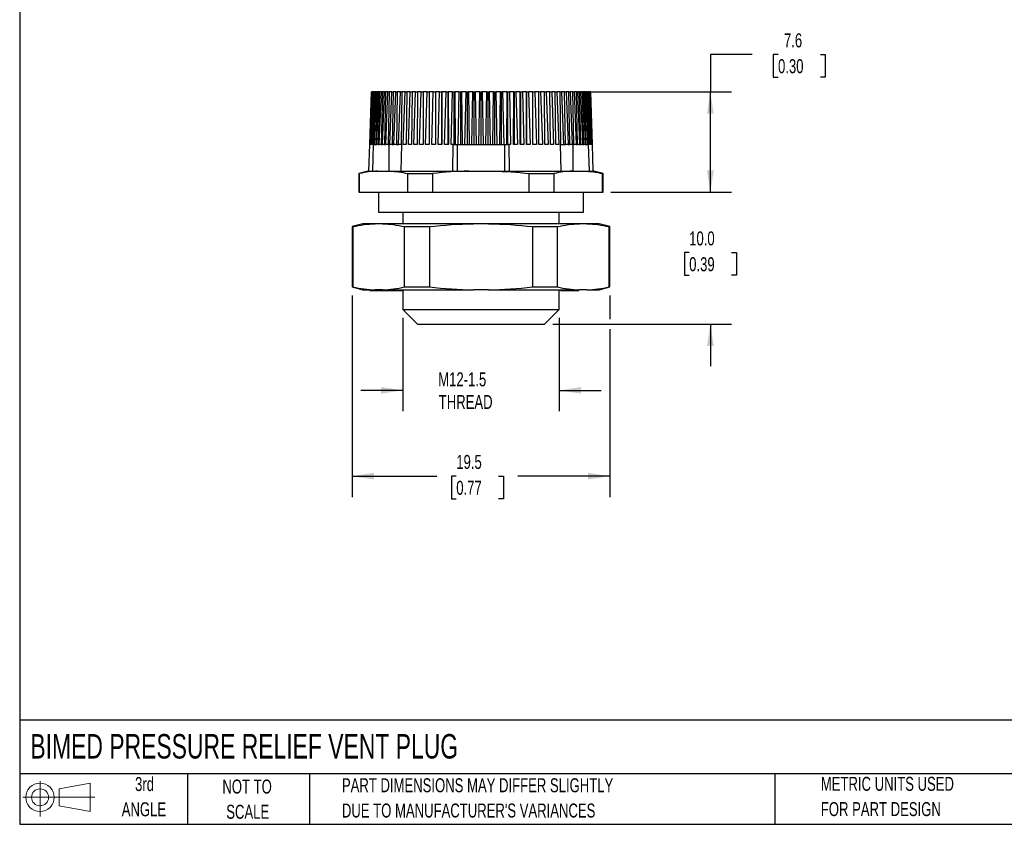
# Model space of a CAD drawing. Header units: millimetres. Extents: x 3 to 137, y 3 to 105.
# Tile 1 of 4: x 3 to 78, y 3 to 64. Entities that reach past the tile are written whole.
import ezdxf

# ---------------------------------------------------------------- set-up
doc = ezdxf.new("R2010")
doc.units = ezdxf.units.MM
doc.header["$LTSCALE"] = 0.5
doc.layers.add('DIMENSIONS', color=140, linetype='Continuous', lineweight=25)
doc.layers.add('TEXT', color=140, linetype='Continuous', lineweight=25)
doc.layers.add('SLD-DEFPOINTS', color=7, linetype='Continuous')
doc.styles.add('SLDTEXTSTYLE0', font='TXT', dxfattribs={"width": 0.7})
doc.dimstyles.new('SLDDIMSTYLE0', dxfattribs={"dimtxt": 1.079004, "dimasz": 1.651, "dimexe": 0, "dimexo": 0.0625, "dimgap": 0.269751, "dimtad": 0, "dimtih": 1, "dimtoh": 1, "dimrnd": 1e-09, "dimzin": 4, "dimdsep": 46, "dimtxsty": 'SLDTEXTSTYLE0', "dimsah": 1, "dimcen": 0.09, "dimadec": 0, "dimazin": 1, "dimtfac": 1, "dimtmove": 0, "dimatfit": 0, "dimfxl": 0, "dimfrac": 2, "dimtolj": 1, "dimtzin": 12, "dimarcsym": 0})
doc.dimstyles.new('SLDDIMSTYLE1', dxfattribs={"dimtxt": 1.079004, "dimasz": 1.651, "dimexe": 0, "dimexo": 0.0625, "dimgap": 0.269751, "dimtad": 0, "dimtih": 1, "dimtoh": 1, "dimrnd": 1e-09, "dimzin": 12, "dimdsep": 46, "dimtxsty": 'SLDTEXTSTYLE0', "dimsah": 1, "dimcen": 0.09, "dimadec": 0, "dimazin": 3, "dimtfac": 1, "dimtofl": 0, "dimtmove": 0, "dimatfit": 3, "dimfxl": 0, "dimfrac": 2, "dimtolj": 1, "dimtzin": 12, "dimarcsym": 0})
doc.dimstyles.new('SLDDIMSTYLE2', dxfattribs={"dimtxt": 1.079004, "dimasz": 1.651, "dimexe": 0, "dimexo": 0.0625, "dimgap": 0.269751, "dimtad": 0, "dimtih": 1, "dimtoh": 1, "dimrnd": 1e-09, "dimzin": 12, "dimdsep": 46, "dimtxsty": 'SLDTEXTSTYLE0', "dimsah": 1, "dimcen": 0.09, "dimadec": 0, "dimazin": 3, "dimtfac": 1, "dimtmove": 0, "dimatfit": 0, "dimfxl": 0, "dimfrac": 2, "dimtolj": 1, "dimtzin": 12, "dimarcsym": 0})

# ---------------------------------------------------------------- blocks, each defined once
blk = doc.blocks.new('Block11')
at = {"color": 7, "linetype": 'Continuous', "lineweight": 18}
for p, q in [((1.294, 2.655), (1.294, 0)), ((2.74, 2.084), (5.088, 2.516)), ((5.088, 2.516), (5.088, 0.366)), ((2.74, 0.798), (2.74, 2.084)), ((0, 1.441), (5.437, 1.441)), ((2.74, 0.798), (5.088, 0.366))]:
    blk.add_line(p, q, dxfattribs=at)
for radius in [1.075, 0.643]:
    blk.add_circle((1.294, 1.441), radius, dxfattribs=at)
blk = doc.blocks.new('Block12')
at = {"layer": 'SLD-DEFPOINTS'}
blk.add_blockref('Block11', (0, 0), dxfattribs=at)
blk = doc.blocks.new('_D')
at = {"layer": 'DIMENSIONS'}
for p, q in [((55.441, 51.023), (55.441, 54.198)), ((47.903, 51.023), (57.029, 51.023)), ((53.838, 46.45), (53.476, 46.45)), ((53.476, 46.45), (53.476, 44.735)), ((57.044, 46.45), (57.407, 46.45)), ((57.407, 46.45), (57.407, 44.735)), ((53.476, 44.735), (53.838, 44.735)), ((57.407, 44.735), (57.044, 44.735)), ((43.518, 41.023), (57.029, 41.023)), ((55.441, 41.023), (55.441, 37.848))]:
    blk.add_line(p, q, dxfattribs=at)
for points in [[(55.441, 51.023), (55.695, 52.674), (55.187, 52.674)], [(55.441, 41.023), (55.187, 39.372), (55.695, 39.372)]]:
    blk.add_solid(points, dxfattribs=at)
at = {"layer": 'DIMENSIONS', "char_height": 1.0583, "attachment_point": 1, "style": 'SLDTEXTSTYLE0'}
for s, insert in [('10.0', (53.838, 48.055)), ('0.39', (53.838, 46.099))]:
    blk.add_mtext(s, dxfattribs=dict(at, insert=insert))
blk = doc.blocks.new('_D_1')
at = {"layer": 'DIMENSIONS'}
for p, q in [((58.616, 61.44), (55.441, 61.44)), ((55.441, 61.44), (55.441, 58.623)), ((60.562, 61.44), (60.2, 61.44)), ((60.2, 61.44), (60.2, 59.725)), ((63.768, 61.44), (64.131, 61.44)), ((64.131, 61.44), (64.131, 59.725)), ((60.2, 59.725), (60.562, 59.725)), ((64.131, 59.725), (63.768, 59.725)), ((45.374, 58.623), (57.029, 58.623)), ((55.441, 51.023), (55.441, 58.623)), ((47.903, 51.023), (57.029, 51.023))]:
    blk.add_line(p, q, dxfattribs=at)
for points in [[(55.441, 58.623), (55.187, 56.972), (55.695, 56.972)], [(55.441, 51.023), (55.695, 52.674), (55.187, 52.674)]]:
    blk.add_solid(points, dxfattribs=at)
at = {"layer": 'DIMENSIONS', "char_height": 1.0583, "attachment_point": 1, "style": 'SLDTEXTSTYLE0'}
for s, insert in [('7.6', (61.011, 63.046)), ('0.30', (60.562, 61.089))]:
    blk.add_mtext(s, dxfattribs=dict(at, insert=insert))
blk = doc.blocks.new('_D_2')
at = {"layer": 'DIMENSIONS'}
for p, q in [((32.158, 41.513), (32.158, 34.436)), ((44.008, 41.513), (44.008, 34.436)), ((32.158, 36.023), (28.983, 36.023)), ((44.008, 36.023), (47.183, 36.023))]:
    blk.add_line(p, q, dxfattribs=at)
for points in [[(32.158, 36.023), (30.507, 36.277), (30.507, 35.769)], [(44.008, 36.023), (45.659, 35.769), (45.659, 36.277)]]:
    blk.add_solid(points, dxfattribs=at)
at = {"layer": 'DIMENSIONS', "char_height": 1.0583, "attachment_point": 1, "style": 'SLDTEXTSTYLE0'}
for s, insert in [('M12-1.5', (34.849, 37.387)), ('THREAD', (34.888, 35.672))]:
    blk.add_mtext(s, dxfattribs=dict(at, insert=insert))
blk = doc.blocks.new('_D_3')
at = {"layer": 'DIMENSIONS'}
for p, q in [((28.333, 43.214), (28.333, 27.941)), ((47.833, 43.214), (47.833, 41.404)), ((47.833, 40.642), (47.833, 27.941)), ((28.333, 29.528), (34.751, 29.528)), ((36.213, 29.528), (35.851, 29.528)), ((35.851, 29.528), (35.851, 27.813)), ((39.419, 29.528), (39.782, 29.528)), ((39.782, 29.528), (39.782, 27.813)), ((47.833, 29.528), (40.882, 29.528)), ((35.851, 27.813), (36.213, 27.813)), ((39.782, 27.813), (39.419, 27.813))]:
    blk.add_line(p, q, dxfattribs=at)
for points in [[(28.333, 29.528), (29.984, 29.274), (29.984, 29.782)], [(47.833, 29.528), (46.182, 29.782), (46.182, 29.274)]]:
    blk.add_solid(points, dxfattribs=at)
at = {"layer": 'DIMENSIONS', "char_height": 1.0583, "attachment_point": 1, "style": 'SLDTEXTSTYLE0'}
for s, insert in [('19.5', (36.213, 31.134)), ('0.77', (36.213, 29.178))]:
    blk.add_mtext(s, dxfattribs=dict(at, insert=insert))

msp = doc.modelspace()

# ---------------------------------------------------------------- linework, layer by layer
for p, q in [((29.793, 58.623), (29.654, 54.623)), ((29.661, 54.623), (29.804, 58.623)), ((29.815, 58.623), (29.681, 54.623)), ((29.701, 54.623), (29.847, 58.623)), ((29.869, 58.623), (29.74, 54.623)), ((29.774, 54.623), (29.923, 58.623)), ((29.804, 58.623), (29.793, 58.623)), ((29.804, 58.623), (29.815, 58.623)), ((29.847, 58.623), (29.815, 58.623)), ((29.956, 58.623), (29.832, 54.623)), ((29.847, 58.623), (29.869, 58.623)), ((29.923, 58.623), (29.869, 58.623)), ((29.88, 54.623), (30.032, 58.623)), ((29.923, 58.623), (29.956, 58.623)), ((30.032, 58.623), (29.956, 58.623)), ((30.075, 58.623), (29.957, 54.623)), ((30.019, 54.623), (30.172, 58.623)), ((30.032, 58.623), (30.075, 58.623)), ((30.172, 58.623), (30.075, 58.623)), ((30.225, 58.623), (30.115, 54.623)), ((30.172, 58.623), (30.225, 58.623)), ((30.189, 54.623), (30.343, 58.623)), ((30.343, 58.623), (30.225, 58.623)), ((30.407, 58.623), (30.303, 54.623)), ((30.343, 58.623), (30.407, 58.623)), ((30.39, 54.623), (30.545, 58.623)), ((30.545, 58.623), (30.407, 58.623)), ((30.619, 58.623), (30.522, 54.623)), ((30.545, 58.623), (30.619, 58.623)), ((30.776, 58.623), (30.619, 58.623)), ((30.622, 54.623), (30.776, 58.623)), ((30.86, 58.623), (30.771, 54.623)), ((30.776, 58.623), (30.86, 58.623)), ((31.037, 58.623), (30.86, 58.623)), ((30.883, 54.623), (31.037, 58.623)), ((31.037, 58.623), (31.13, 58.623)), ((31.13, 58.623), (31.049, 54.623)), ((31.325, 58.623), (31.13, 58.623)), ((31.173, 54.623), (31.325, 58.623)), ((31.325, 58.623), (31.427, 58.623)), ((31.427, 58.623), (31.355, 54.623)), ((31.64, 58.623), (31.427, 58.623)), ((31.49, 54.623), (31.64, 58.623)), ((31.64, 58.623), (31.751, 58.623)), ((31.751, 58.623), (31.687, 54.623)), ((31.98, 58.623), (31.751, 58.623)), ((31.833, 54.623), (31.98, 58.623)), ((31.98, 58.623), (32.099, 58.623)), ((32.099, 58.623), (32.045, 54.623)), ((32.345, 58.623), (32.099, 58.623)), ((32.2, 54.623), (32.345, 58.623)), ((32.345, 58.623), (32.471, 58.623)), ((32.471, 58.623), (32.426, 54.623)), ((32.732, 58.623), (32.471, 58.623)), ((32.591, 54.623), (32.732, 58.623)), ((32.732, 58.623), (32.866, 58.623)), ((32.866, 58.623), (32.83, 54.623)), ((33.14, 58.623), (32.866, 58.623)), ((33.003, 54.623), (33.14, 58.623)), ((33.14, 58.623), (33.281, 58.623)), ((33.281, 58.623), (33.254, 54.623)), ((33.567, 58.623), (33.281, 58.623)), ((33.436, 54.623), (33.567, 58.623)), ((33.567, 58.623), (33.714, 58.623)), ((33.714, 58.623), (33.697, 54.623)), ((34.013, 58.623), (33.714, 58.623)), ((33.887, 54.623), (34.013, 58.623)), ((34.013, 58.623), (34.165, 58.623)), ((34.165, 58.623), (34.158, 54.623)), ((34.474, 58.623), (34.165, 58.623)), ((34.354, 54.623), (34.474, 58.623)), ((34.474, 58.623), (34.629, 58.623)), ((34.629, 58.623), (34.629, 54.623)), ((34.629, 58.623), (34.632, 58.623)), ((34.632, 58.623), (34.634, 54.623)), ((34.95, 58.623), (34.632, 58.623)), ((34.836, 54.623), (34.95, 58.623)), ((34.95, 58.623), (35.096, 58.623)), ((35.096, 58.623), (35.096, 54.623)), ((35.096, 58.623), (35.112, 58.623)), ((35.112, 58.623), (35.124, 54.623)), ((35.438, 58.623), (35.112, 58.623)), ((35.331, 54.623), (35.438, 58.623)), ((35.438, 58.623), (35.576, 58.623)), ((35.576, 58.623), (35.576, 54.623)), ((35.576, 58.623), (35.604, 58.623)), ((35.604, 58.623), (35.626, 54.623)), ((35.937, 58.623), (35.604, 58.623)), ((35.837, 54.623), (35.937, 58.623)), ((35.937, 58.623), (36.065, 58.623)), ((36.065, 54.623), (36.065, 58.623)), ((36.065, 58.623), (36.106, 58.623)), ((36.106, 58.623), (36.137, 54.623)), ((36.444, 58.623), (36.106, 58.623)), ((36.351, 54.623), (36.444, 58.623)), ((36.444, 58.623), (36.563, 58.623)), ((36.563, 54.623), (36.563, 58.623)), ((36.563, 58.623), (36.615, 58.623)), ((36.615, 58.623), (36.656, 54.623)), ((36.958, 58.623), (36.615, 58.623)), ((36.873, 54.623), (36.958, 58.623)), ((36.958, 58.623), (37.066, 58.623)), ((37.066, 54.623), (37.066, 58.623)), ((37.066, 58.623), (37.13, 58.623)), ((37.13, 58.623), (37.18, 54.623)), ((37.476, 58.623), (37.13, 58.623)), ((37.399, 54.623), (37.476, 58.623)), ((37.476, 58.623), (37.573, 58.623)), ((37.573, 54.623), (37.573, 58.623)), ((37.573, 58.623), (37.649, 58.623)), ((37.649, 58.623), (37.708, 54.623)), ((37.996, 58.623), (37.649, 58.623)), ((37.928, 54.623), (37.996, 58.623)), ((37.996, 58.623), (38.083, 58.623)), ((38.083, 58.623), (38.083, 54.623)), ((38.083, 58.623), (38.17, 58.623)), ((38.17, 58.623), (38.238, 54.623)), ((38.517, 58.623), (38.17, 58.623)), ((38.457, 54.623), (38.517, 58.623)), ((38.517, 58.623), (38.592, 58.623)), ((38.592, 58.623), (38.592, 54.623)), ((38.592, 58.623), (38.69, 58.623)), ((38.69, 58.623), (38.767, 54.623)), ((39.036, 58.623), (38.69, 58.623)), ((38.986, 54.623), (39.036, 58.623)), ((39.036, 58.623), (39.1, 58.623)), ((39.1, 58.623), (39.1, 54.623)), ((39.1, 58.623), (39.208, 58.623)), ((39.208, 58.623), (39.293, 54.623)), ((39.551, 58.623), (39.208, 58.623)), ((39.51, 54.623), (39.551, 58.623)), ((39.551, 58.623), (39.603, 58.623)), ((39.603, 58.623), (39.603, 54.623)), ((39.603, 58.623), (39.722, 58.623)), ((39.722, 58.623), (39.814, 54.623)), ((40.06, 58.623), (39.722, 58.623)), ((40.029, 54.623), (40.06, 58.623)), ((40.06, 58.623), (40.1, 58.623)), ((40.1, 58.623), (40.1, 54.623)), ((40.1, 58.623), (40.229, 58.623)), ((40.229, 58.623), (40.329, 54.623)), ((40.562, 58.623), (40.229, 58.623)), ((40.54, 54.623), (40.562, 58.623)), ((40.562, 58.623), (40.59, 58.623)), ((40.59, 58.623), (40.59, 54.623)), ((40.59, 58.623), (40.727, 58.623)), ((40.727, 58.623), (40.835, 54.623)), ((41.054, 58.623), (40.727, 58.623)), ((41.042, 54.623), (41.054, 58.623)), ((41.054, 58.623), (41.069, 58.623)), ((41.069, 58.623), (41.069, 54.623)), ((41.069, 58.623), (41.216, 58.623)), ((41.216, 58.623), (41.33, 54.623)), ((41.534, 58.623), (41.216, 58.623)), ((41.531, 54.623), (41.534, 58.623)), ((41.534, 58.623), (41.537, 58.623)), ((41.537, 58.623), (41.537, 54.623)), ((41.537, 58.623), (41.691, 58.623)), ((41.691, 58.623), (41.812, 54.623)), ((42, 58.623), (41.691, 58.623)), ((42.008, 54.623), (42, 58.623)), ((42, 58.623), (42.153, 58.623)), ((42.153, 58.623), (42.279, 54.623)), ((42.451, 58.623), (42.153, 58.623)), ((42.468, 54.623), (42.451, 58.623)), ((42.451, 58.623), (42.598, 58.623)), ((42.598, 58.623), (42.73, 54.623)), ((42.885, 58.623), (42.598, 58.623)), ((42.912, 54.623), (42.885, 58.623)), ((42.885, 58.623), (43.026, 58.623)), ((43.026, 58.623), (43.163, 54.623)), ((43.3, 58.623), (43.026, 58.623)), ((43.336, 54.623), (43.3, 58.623)), ((43.3, 58.623), (43.434, 58.623)), ((43.434, 58.623), (43.575, 54.623)), ((43.694, 58.623), (43.434, 58.623)), ((43.74, 54.623), (43.694, 58.623)), ((43.694, 58.623), (43.821, 58.623)), ((43.821, 58.623), (43.966, 54.623)), ((44.066, 58.623), (43.821, 58.623)), ((44.121, 54.623), (44.066, 58.623)), ((44.066, 58.623), (44.186, 58.623)), ((44.186, 58.623), (44.333, 54.623)), ((44.415, 58.623), (44.186, 58.623)), ((44.479, 54.623), (44.415, 58.623)), ((44.415, 58.623), (44.526, 58.623)), ((44.526, 58.623), (44.676, 54.623)), ((44.739, 58.623), (44.526, 58.623)), ((44.811, 54.623), (44.739, 58.623)), ((44.739, 58.623), (44.841, 58.623)), ((44.841, 58.623), (44.993, 54.623)), ((45.036, 58.623), (44.841, 58.623)), ((45.116, 54.623), (45.036, 58.623)), ((45.036, 58.623), (45.129, 58.623)), ((45.129, 58.623), (45.283, 54.623)), ((45.306, 58.623), (45.129, 58.623)), ((45.394, 54.623), (45.306, 58.623)), ((45.306, 58.623), (45.389, 58.623)), ((45.389, 58.623), (45.544, 54.623)), ((45.547, 58.623), (45.389, 58.623)), ((45.643, 54.623), (45.547, 58.623)), ((45.547, 58.623), (45.621, 58.623)), ((45.621, 58.623), (45.775, 54.623)), ((45.759, 58.623), (45.621, 58.623)), ((45.863, 54.623), (45.759, 58.623)), ((45.759, 58.623), (45.823, 58.623)), ((45.823, 58.623), (45.977, 54.623)), ((45.94, 58.623), (45.823, 58.623)), ((46.051, 54.623), (45.94, 58.623)), ((45.94, 58.623), (45.994, 58.623)), ((45.994, 58.623), (46.147, 54.623)), ((46.091, 58.623), (45.994, 58.623)), ((46.208, 54.623), (46.091, 58.623)), ((46.091, 58.623), (46.134, 58.623)), ((46.134, 58.623), (46.285, 54.623)), ((46.21, 58.623), (46.134, 58.623)), ((46.333, 54.623), (46.21, 58.623)), ((46.21, 58.623), (46.242, 58.623)), ((46.242, 58.623), (46.391, 54.623)), ((46.297, 58.623), (46.242, 58.623)), ((46.426, 54.623), (46.297, 58.623)), ((46.297, 58.623), (46.318, 58.623)), ((46.318, 58.623), (46.465, 54.623)), ((46.351, 58.623), (46.318, 58.623)), ((46.485, 54.623), (46.351, 58.623)), ((46.351, 58.623), (46.362, 58.623)), ((46.362, 58.623), (46.505, 54.623)), ((46.373, 58.623), (46.362, 58.623)), ((46.512, 54.623), (46.373, 58.623)), ((29.653, 54.623), (29.583, 52.623)), ((29.654, 54.623), (29.653, 54.623)), ((29.681, 54.623), (29.661, 54.623)), ((29.74, 54.623), (29.701, 54.623)), ((29.832, 54.623), (29.774, 54.623)), ((29.957, 54.623), (29.88, 54.623)), ((29.893, 52.623), (29.96, 54.623)), ((29.96, 54.623), (30.019, 54.623)), ((30.019, 54.623), (30.115, 54.623)), ((30.115, 54.623), (30.189, 54.623)), ((30.303, 54.623), (30.189, 54.623)), ((30.303, 54.623), (30.39, 54.623)), ((30.522, 54.623), (30.39, 54.623)), ((30.522, 54.623), (30.622, 54.623)), ((30.771, 54.623), (30.622, 54.623)), ((30.771, 54.623), (30.883, 54.623)), ((31.049, 54.623), (30.883, 54.623)), ((31.049, 54.623), (31.173, 54.623)), ((31.098, 54.623), (31.098, 52.623)), ((31.355, 54.623), (31.173, 54.623)), ((31.355, 54.623), (31.49, 54.623)), ((31.687, 54.623), (31.49, 54.623)), ((31.687, 54.623), (31.833, 54.623)), ((32.045, 54.623), (31.833, 54.623)), ((32.068, 54.623), (32.018, 52.623)), ((32.045, 54.623), (32.068, 54.623)), ((32.426, 54.623), (32.2, 54.623)), ((32.83, 54.623), (32.591, 54.623)), ((33.254, 54.623), (33.003, 54.623)), ((33.697, 54.623), (33.436, 54.623)), ((34.158, 54.623), (33.887, 54.623)), ((34.634, 54.623), (34.354, 54.623)), ((35.124, 54.623), (34.836, 54.623)), ((35.626, 54.623), (35.331, 54.623)), ((35.975, 54.623), (35.837, 54.623)), ((35.958, 52.623), (35.975, 54.623)), ((35.975, 54.623), (36.049, 54.623)), ((36.049, 54.623), (36.065, 54.623)), ((36.065, 54.623), (36.137, 54.623)), ((36.137, 54.623), (36.351, 54.623)), ((36.271, 54.623), (36.271, 52.623)), ((36.351, 54.623), (36.563, 54.623)), ((36.563, 54.623), (36.656, 54.623)), ((36.656, 54.623), (36.873, 54.623)), ((36.873, 54.623), (37.066, 54.623)), ((37.066, 54.623), (37.18, 54.623)), ((37.18, 54.623), (37.399, 54.623)), ((37.399, 54.623), (37.573, 54.623)), ((37.573, 54.623), (37.708, 54.623)), ((37.708, 54.623), (37.928, 54.623)), ((37.928, 54.623), (38.083, 54.623)), ((38.083, 54.623), (38.238, 54.623)), ((38.238, 54.623), (38.457, 54.623)), ((38.457, 54.623), (38.592, 54.623)), ((38.592, 54.623), (38.767, 54.623)), ((38.767, 54.623), (38.986, 54.623)), ((38.986, 54.623), (39.1, 54.623)), ((39.1, 54.623), (39.293, 54.623)), ((39.293, 54.623), (39.51, 54.623)), ((39.51, 54.623), (39.603, 54.623)), ((39.603, 54.623), (39.814, 54.623)), ((39.814, 54.623), (40.029, 54.623)), ((39.895, 52.623), (39.895, 54.623)), ((40.1, 54.623), (40.029, 54.623)), ((40.1, 54.623), (40.117, 54.623)), ((40.117, 54.623), (40.19, 54.623)), ((40.19, 54.623), (40.208, 52.623)), ((40.329, 54.623), (40.19, 54.623)), ((40.835, 54.623), (40.54, 54.623)), ((41.33, 54.623), (41.042, 54.623)), ((41.812, 54.623), (41.531, 54.623)), ((42.279, 54.623), (42.008, 54.623)), ((42.73, 54.623), (42.468, 54.623)), ((43.163, 54.623), (42.912, 54.623)), ((43.575, 54.623), (43.336, 54.623)), ((43.966, 54.623), (43.74, 54.623)), ((44.098, 54.623), (44.121, 54.623)), ((44.148, 52.623), (44.098, 54.623)), ((44.121, 54.623), (44.333, 54.623)), ((44.333, 54.623), (44.479, 54.623)), ((44.676, 54.623), (44.479, 54.623)), ((44.676, 54.623), (44.811, 54.623)), ((44.993, 54.623), (44.811, 54.623)), ((44.993, 54.623), (45.116, 54.623)), ((45.068, 52.623), (45.068, 54.623)), ((45.283, 54.623), (45.116, 54.623)), ((45.283, 54.623), (45.394, 54.623)), ((45.544, 54.623), (45.394, 54.623)), ((45.544, 54.623), (45.643, 54.623)), ((45.775, 54.623), (45.643, 54.623)), ((45.775, 54.623), (45.863, 54.623)), ((45.977, 54.623), (45.863, 54.623)), ((45.977, 54.623), (46.051, 54.623)), ((46.051, 54.623), (46.147, 54.623)), ((46.147, 54.623), (46.206, 54.623)), ((46.206, 54.623), (46.273, 52.623)), ((46.285, 54.623), (46.208, 54.623)), ((46.391, 54.623), (46.333, 54.623)), ((46.465, 54.623), (46.426, 54.623)), ((46.505, 54.623), (46.485, 54.623)), ((46.513, 54.623), (46.512, 54.623)), ((46.583, 52.623), (46.513, 54.623)), ((29.533, 52.623), (28.833, 52.435)), ((28.833, 52.435), (28.833, 51.023)), ((28.833, 52.435), (28.897, 52.435)), ((28.897, 51.023), (28.897, 52.435)), ((29.533, 52.623), (30.26, 52.623)), ((30.26, 52.623), (31.183, 52.623)), ((31.183, 52.623), (37.16, 52.623)), ((32.546, 51.023), (32.546, 52.435)), ((32.546, 52.435), (34.434, 52.435)), ((34.434, 51.023), (34.434, 52.435)), ((37.16, 52.623), (39.006, 52.623)), ((39.006, 52.623), (44.982, 52.623)), ((41.732, 51.023), (41.732, 52.435)), ((41.732, 52.435), (43.62, 52.435)), ((43.62, 51.023), (43.62, 52.435)), ((44.982, 52.623), (45.906, 52.623)), ((45.906, 52.623), (46.633, 52.623)), ((47.333, 52.435), (46.633, 52.623)), ((47.268, 51.023), (47.268, 52.435)), ((47.268, 52.435), (47.333, 52.435)), ((47.333, 51.023), (47.333, 52.435)), ((28.833, 51.023), (28.897, 51.023)), ((28.897, 51.023), (32.546, 51.023)), ((30.333, 51.023), (30.333, 49.523)), ((32.546, 51.023), (34.434, 51.023)), ((34.434, 51.023), (41.732, 51.023)), ((41.732, 51.023), (43.62, 51.023)), ((43.62, 51.023), (47.268, 51.023)), ((45.833, 49.523), (45.833, 51.023)), ((47.268, 51.023), (47.333, 51.023)), ((30.333, 49.523), (38.083, 49.523)), ((32.158, 49.523), (32.158, 48.635)), ((38.083, 49.523), (45.833, 49.523)), ((44.008, 48.635), (44.008, 49.523)), ((29.133, 48.635), (28.333, 48.42)), ((30.067, 48.635), (29.133, 48.635)), ((30.627, 48.635), (30.067, 48.635)), ((37.523, 48.635), (30.627, 48.635)), ((38.642, 48.635), (37.523, 48.635)), ((45.539, 48.635), (38.642, 48.635)), ((46.098, 48.635), (45.539, 48.635)), ((47.033, 48.635), (46.098, 48.635)), ((47.833, 48.42), (47.033, 48.635)), ((28.333, 48.42), (28.333, 43.849)), ((28.333, 48.42), (28.393, 48.42)), ((28.393, 48.42), (28.393, 43.849)), ((32.301, 43.849), (32.301, 48.42)), ((32.301, 48.42), (34.175, 48.42)), ((34.175, 48.42), (34.175, 43.849)), ((41.991, 48.42), (41.991, 43.849)), ((41.991, 48.42), (43.865, 48.42)), ((43.865, 43.849), (43.865, 48.42)), ((47.773, 43.849), (47.773, 48.42)), ((47.773, 48.42), (47.833, 48.42)), ((47.833, 43.849), (47.833, 48.42)), ((28.333, 43.849), (29.133, 43.635)), ((28.333, 43.849), (28.393, 43.849)), ((29.133, 43.635), (30.067, 43.635)), ((29.661, 43.635), (29.661, 43.585)), ((29.661, 43.585), (29.837, 43.585)), ((29.837, 43.635), (29.837, 43.585)), ((29.837, 43.585), (29.854, 43.585)), ((29.854, 43.635), (29.854, 43.585)), ((29.854, 43.585), (30.132, 43.585)), ((30.627, 43.635), (30.067, 43.635)), ((30.143, 43.635), (30.143, 43.585)), ((30.627, 43.635), (37.523, 43.635)), ((31.172, 43.635), (31.172, 43.585)), ((31.179, 43.585), (31.179, 43.635)), ((31.189, 43.585), (31.217, 43.585)), ((31.217, 43.635), (31.217, 43.585)), ((31.217, 43.585), (31.249, 43.585)), ((31.249, 43.635), (31.249, 43.585)), ((31.249, 43.585), (31.368, 43.585)), ((31.368, 43.585), (31.368, 43.635)), ((31.368, 43.585), (31.419, 43.585)), ((31.419, 43.635), (31.419, 43.585)), ((31.419, 43.585), (31.595, 43.585)), ((31.595, 43.635), (31.595, 43.585)), ((31.595, 43.585), (31.691, 43.585)), ((31.691, 43.635), (31.691, 43.585)), ((31.691, 43.585), (31.934, 43.585)), ((31.934, 43.635), (31.934, 43.585)), ((31.934, 43.585), (32.029, 43.585)), ((32.029, 43.585), (32.029, 43.635)), ((32.029, 43.585), (32.094, 43.585)), ((32.094, 43.635), (32.094, 43.585)), ((32.094, 43.585), (32.158, 43.585)), ((32.158, 43.635), (32.158, 42.148)), ((32.301, 43.849), (34.175, 43.849)), ((38.642, 43.635), (37.523, 43.635)), ((38.642, 43.635), (45.539, 43.635)), ((41.991, 43.849), (43.865, 43.849)), ((44.008, 42.148), (44.008, 43.635)), ((44.103, 43.635), (44.103, 43.585)), ((44.103, 43.585), (44.743, 43.585)), ((44.743, 43.635), (44.743, 43.585)), ((44.743, 43.585), (44.898, 43.585)), ((44.898, 43.635), (44.898, 43.585)), ((45.44, 43.635), (45.44, 43.585)), ((45.44, 43.585), (45.499, 43.585)), ((45.499, 43.635), (45.499, 43.585)), ((46.098, 43.635), (45.539, 43.635)), ((46.098, 43.635), (47.033, 43.635)), ((47.033, 43.635), (47.833, 43.849)), ((47.773, 43.849), (47.833, 43.849)), ((32.158, 42.148), (33.283, 41.023)), ((32.158, 42.148), (38.083, 42.148)), ((38.083, 42.148), (44.008, 42.148)), ((42.883, 41.023), (44.008, 42.148)), ((33.283, 41.023), (38.083, 41.023)), ((38.083, 41.023), (42.883, 41.023))]:
    msp.add_line(p, q)
for points in [[(30.26, 52.623), (29.805, 52.597), (29.35, 52.531), (28.897, 52.435)], [(31.183, 52.623), (31.639, 52.597), (32.093, 52.531), (32.546, 52.435)], [(37.16, 52.623), (36.249, 52.597), (35.34, 52.531), (34.434, 52.435)], [(39.006, 52.623), (39.917, 52.597), (40.825, 52.531), (41.732, 52.435)], [(44.982, 52.623), (44.527, 52.597), (44.073, 52.531), (43.62, 52.435)], [(45.906, 52.623), (46.361, 52.597), (46.815, 52.531), (47.268, 52.435)], [(28.393, 48.42), (28.95, 48.54), (29.508, 48.616), (30.067, 48.635)], [(30.627, 48.635), (31.187, 48.616), (31.745, 48.54), (32.301, 48.42)], [(34.175, 48.42), (35.288, 48.54), (36.404, 48.616), (37.523, 48.635)], [(38.642, 48.635), (39.762, 48.616), (40.878, 48.54), (41.991, 48.42)], [(43.865, 48.42), (44.421, 48.54), (44.979, 48.616), (45.539, 48.635)], [(46.098, 48.635), (46.658, 48.616), (47.216, 48.54), (47.773, 48.42)], [(28.393, 43.849), (28.95, 43.729), (29.508, 43.653), (30.067, 43.635)], [(30.627, 43.635), (31.187, 43.653), (31.745, 43.729), (32.301, 43.849)], [(34.175, 43.849), (35.288, 43.729), (36.404, 43.653), (37.523, 43.635)], [(38.642, 43.635), (39.762, 43.653), (40.878, 43.729), (41.991, 43.849)], [(43.865, 43.849), (44.421, 43.729), (44.979, 43.653), (45.539, 43.635)], [(46.098, 43.635), (46.658, 43.653), (47.216, 43.729), (47.773, 43.849)]]:
    msp.add_open_spline(points, degree=3)
for points, knots in [([(30.143, 43.585), (30.305, 43.585), (30.467, 43.585), (30.629, 43.585), (30.765, 43.585), (30.884, 43.585), (30.986, 43.585), (31.048, 43.585), (31.11, 43.585), (31.172, 43.585)], [-1.611538, -1.611538, -1.611538, -1.611538, -0.424388, -0.424388, -0.424388, 0.575612, 0.575612, 0.575612, 1.187151, 1.187151, 1.187151, 1.187151]), ([(44.898, 43.585), (44.991, 43.585), (45.086, 43.585), (45.283, 43.585), (45.368, 43.585), (45.44, 43.585)], [-2, -2, -2, -2, -1, -1, 0, 0, 0, 0])]:
    msp.add_open_spline(points, degree=3, knots=knots)
at = {"layer": 'TEXT'}
for p, q in [((3.175, 104.775), (3.175, 3.175)), ((136.525, 11.063), (3.175, 11.063)), ((136.525, 6.985), (3.175, 6.985)), ((15.875, 6.985), (15.875, 3.175)), ((25.106, 6.985), (25.106, 3.175)), ((60.323, 6.985), (60.323, 3.175)), ((3.175, 3.175), (136.525, 3.175))]:
    msp.add_line(p, q, dxfattribs=at)

# ---------------------------------------------------------------- block references
at = {"layer": 'SLD-DEFPOINTS'}
msp.add_blockref('Block12', (3.419, 3.777), dxfattribs=at)

# ---------------------------------------------------------------- texts
at = {"layer": 'TEXT', "style": 'SLDTEXTSTYLE0'}
for s, insert, char_height, attachment_point in [('BIMED PRESSURE RELIEF VENT PLUG', (3.983, 10.007), 1.85208, 1), ('3rd', (12.623, 6.75), 1.0583, 2), ('METRIC UNITS USED', (63.802, 6.768), 1.05833, 1), ('NOT TO', (20.384, 6.563), 1.0583, 2), ('PART DIMENSIONS MAY DIFFER SLIGHTLY', (27.56, 6.66), 1.05833, 1), ('ANGLE', (12.575, 4.839), 1.0583, 2), ('SCALE', (20.432, 4.652), 1.0583, 2), ("DUE TO MANUFACTURER'S VARIANCES", (27.56, 4.749), 1.05833, 1), ('FOR PART DESIGN', (63.802, 4.857), 1.05833, 1)]:
    msp.add_mtext(s, dxfattribs=dict(at, insert=insert, char_height=char_height, attachment_point=attachment_point))

# ---------------------------------------------------------------- dimensions: what is measured, and where the dimension line sits
at = {"layer": 'DIMENSIONS'}
for base, p1, p2, dimstyle, picture, middle in [((55.441, 58.623), (47.268, 51.023), (44.739, 58.623), 'SLDDIMSTYLE1', '_D_1', (55.441, 61.44)), ((55.441, 51.023), (42.883, 41.023), (47.268, 51.023), 'SLDDIMSTYLE0', '_D', (55.441, 46.45))]:
    dim = msp.add_linear_dim(base=base, p1=p1, p2=p2, angle=90, dimstyle=dimstyle, dxfattribs=at)
    dim.commit()
    dim.dimension.update_dxf_attribs({"geometry": picture, "text_midpoint": middle, "dimtype": 160})
dim = msp.add_linear_dim(base=(47.833, 29.528), p1=(28.333, 43.849), p2=(47.833, 43.849), dimstyle='SLDDIMSTYLE1', dxfattribs=at)
dim.commit()
dim.dimension.update_dxf_attribs({"geometry": '_D_3', "text_midpoint": (37.816, 29.528), "dimtype": 160})
dim = msp.add_linear_dim(base=(32.158, 36.023), p1=(44.008, 42.148), p2=(32.158, 42.148), text='M12-1.5\\PTHREAD', dimstyle='SLDDIMSTYLE2', dxfattribs=at)
dim.commit()
dim.dimension.update_dxf_attribs({"geometry": '_D_2', "text_midpoint": (37.816, 36.023), "dimtype": 160})

doc.saveas('drawing.dxf')
